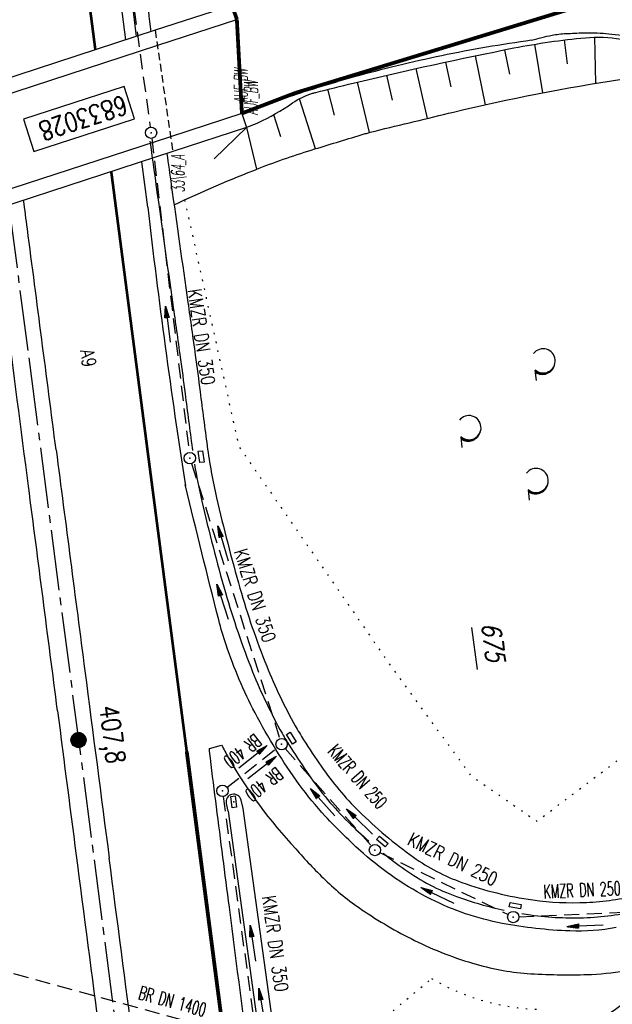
# Model space of a CAD drawing. Extents: x 446005 to 446745, y 447032 to 448234.
# Tile 90 of 127: x 446419 to 446497, y 447361 to 447492. Entities that reach past the tile are written whole.
import ezdxf
from ezdxf.enums import TextEntityAlignment as Align

# ---------------------------------------------------------------- set-up
doc = ezdxf.new("R2010")
doc.units = 0
doc.header["$LTSCALE"] = 2
doc.header["$MEASUREMENT"] = 0
for name, pattern in [('ACHSE', [5.5, 4, -0.5, 0.5, -0.5]), ('AUSGEZOGEN', [0]), ('EINAUSFÄDELUNG', [3.5, 2.5, -1]), ('GESTRICH-X2', [1.5, 1, -0.5]), ('GESTRICHELT', [0.75, 0.5, -0.25]), ('PUNKTX2_STR', [0.6, 0.1, -0.5])]:
    doc.linetypes.add(name, pattern=pattern)
doc.layers.get('0').update_dxf_attribs({"linetype": 'AUSGEZOGEN'})
for name, color, linetype in [('200-FLSTNR-BAB', 7, 'AUSGEZOGEN'), ('200-GRENZL-BAB', 7, 'AUSGEZOGEN'), ('ACHSETOP', 250, 'ACHSE'), ('ANMERKUNG', 7, 'CONTINUOUS'), ('BAUWOTOP', 250, 'AUSGEZOGEN'), ('BAUWUTOP', 250, 'GESTRICHELT'), ('BOESCHG', 250, 'AUSGEZOGEN'), ('DURCHL', 200, 'GESTRICH-X2'), ('EINAUSF', 250, 'EINAUSFÄDELUNG'), ('FBRTOP', 250, 'AUSGEZOGEN'), ('HEKT_B', 250, 'CONTINUOUS'), ('KANAL', 7, 'GESTRICH-X2'), ('MULDE', 250, 'AUSGEZOGEN'), ('Netzknoten_PKT-NR', 7, 'CONTINUOUS'), ('NUTZUNG', 8, 'PUNKTX2_STR'), ('PFEIL', 7, 'CONTINUOUS'), ('PFEILTOP', 200, 'AUSGEZOGEN'), ('SCHRIFT', 7, 'AUSGEZOGEN'), ('SCHSYMBOL', 200, 'AUSGEZOGEN'), ('STRASSE', 250, 'AUSGEZOGEN'), ('TEXTO', 4, 'CONTINUOUS'), ('WALD', 8, 'AUSGEZOGEN')]:
    doc.layers.add(name, color=color, linetype=linetype)
doc.styles.add('ROMANS', font='romans.shx', dxfattribs={"width": 0.8})

# ---------------------------------------------------------------- blocks, each defined once
blk = doc.blocks.new('*X15')
at = {"color": 0}
for p, q in [((212.23, 257.39), (213.24, 258.4)), ((212.24, 257.33), (213.31, 258.4)), ((212.24, 257.47), (213.17, 258.4)), ((212.24, 257.26), (213.37, 258.39)), ((212.24, 257.55), (213.09, 258.39)), ((212.25, 257.2), (213.43, 258.38)), ((212.26, 257.63), (213, 258.37)), ((212.27, 257.14), (213.49, 258.37)), ((212.28, 257.09), (213.55, 258.35)), ((212.29, 257.73), (212.9, 258.35)), ((212.3, 257.04), (213.6, 258.33)), ((212.32, 256.99), (213.65, 258.31)), ((212.34, 257.86), (212.78, 258.29)), ((212.35, 256.94), (213.69, 258.29)), ((212.37, 256.9), (213.74, 258.26)), ((212.4, 256.85), (213.78, 258.24)), ((212.43, 256.81), (213.83, 258.21)), ((212.46, 256.77), (213.86, 258.18)), ((212.49, 256.73), (213.9, 258.14)), ((212.53, 256.7), (213.94, 258.11)), ((212.56, 256.66), (213.97, 258.07)), ((212.6, 256.63), (214.01, 258.03)), ((212.64, 256.6), (214.04, 257.99)), ((212.68, 256.57), (214.07, 257.95)), ((212.73, 256.54), (214.09, 257.91)), ((212.77, 256.52), (214.12, 257.86)), ((212.82, 256.49), (214.14, 257.82)), ((212.87, 256.47), (214.16, 257.77)), ((212.92, 256.45), (214.18, 257.72)), ((212.97, 256.44), (214.2, 257.66)), ((213.03, 256.42), (214.21, 257.6)), ((213.09, 256.41), (214.22, 257.54)), ((213.16, 256.41), (214.23, 257.48)), ((213.22, 256.4), (214.23, 257.41)), ((213.3, 256.41), (214.23, 257.34)), ((213.38, 256.41), (214.22, 257.26)), ((213.46, 256.43), (214.2, 257.17)), ((213.56, 256.46), (214.18, 257.07)), ((213.69, 256.51), (214.12, 256.95))]:
    blk.add_line(p, q, dxfattribs=at)
blk = doc.blocks.new('SRMAST2')
at = {"color": 0}
blk.add_circle((0, 0), 0.999, dxfattribs=at)
blk.add_point((0, 0), dxfattribs=at)
blk.add_blockref('*X15', (-213.23, -257.4))
blk = doc.blocks.new('GST')
at = {"color": 0}
blk.add_circle((0, 0), 0.75, dxfattribs=at)
blk.add_point((0, 0), dxfattribs=at)
blk = doc.blocks.new('10')
blk.add_blockref('GST', (0, 0))
blk = doc.blocks.new('30')
at = {"color": 0}
for p, q in [((-0.75, -0.29), (-0.75, 0.29)), ((-0.75, 0.29), (0.75, 0.29)), ((0.75, 0.29), (0.75, -0.29)), ((0.75, -0.29), (-0.75, -0.29))]:
    blk.add_line(p, q, dxfattribs=at)
blk.add_point((0, 0), dxfattribs=at)
blk = doc.blocks.new('13')
blk.add_lwpolyline([(0.76, 1.22), (-0.75, 1.22), (-0.75, 1.8), (0.76, 1.8)], close=True)
at = {"rotation": 180}
blk.add_blockref('GST', (0, 0), dxfattribs=at)
blk = doc.blocks.new('PFEIL2')
at = {"color": 0}
for p, q in [((0.88, 0), (-2.4, -0.01)), ((0.88, -0.27), (0.88, 0.28)), ((0.88, 0.28), (2.43, 0.01)), ((0.91, 0.27), (0.88, 0.26)), ((0.97, 0.26), (0.88, 0.25)), ((1.02, 0.25), (0.88, 0.23)), ((1.07, 0.24), (0.88, 0.21)), ((1.13, 0.23), (0.88, 0.19)), ((1.18, 0.22), (0.88, 0.17)), ((1.24, 0.21), (0.88, 0.15)), ((1.29, 0.21), (0.88, 0.14)), ((1.34, 0.2), (0.88, 0.12)), ((1.4, 0.19), (0.88, 0.1)), ((1.45, 0.18), (0.88, 0.08)), ((1.51, 0.17), (0.88, 0.06)), ((1.56, 0.16), (0.88, 0.04)), ((1.61, 0.15), (0.88, 0.02)), ((1.67, 0.14), (0.88, 0.01)), ((1.72, 0.13), (0.88, -0.01)), ((1.78, 0.12), (0.88, -0.03)), ((1.83, 0.11), (0.88, -0.05)), ((1.88, 0.1), (0.88, -0.07)), ((1.94, 0.09), (0.88, -0.09)), ((2.05, 0.08), (0.88, -0.12)), ((1.99, 0.08), (0.88, -0.11)), ((2.1, 0.07), (0.88, -0.14)), ((2.15, 0.06), (0.88, -0.16)), ((2.21, 0.05), (0.88, -0.18)), ((2.26, 0.04), (0.88, -0.2)), ((2.32, 0.03), (0.88, -0.22)), ((2.37, 0.02), (0.88, -0.23)), ((2.42, 0.01), (0.88, -0.25)), ((2.43, 0.01), (0.88, -0.27))]:
    blk.add_line(p, q, dxfattribs=at)
blk = doc.blocks.new('LW')
at = {"color": 0}
blk.add_line((1.18, 0), (2.58, 0), dxfattribs=at)
for centre, radius, start, end in [((0.07, 1.19), 1.6, 312.7202, 226.7249), ((0.17, 1.08), 1.68, 321.1992, 68.9844), ((0.08, 1.13), 1.67, 319.2916, 65.2101)]:
    blk.add_arc(centre, radius, start, end, dxfattribs=at)

msp = doc.modelspace()

# ---------------------------------------------------------------- linework, layer by layer
at = {"layer": '200-FLSTNR-BAB'}
msp.add_line((446478.4, 447411.29), (446479.13, 447405.73), dxfattribs=at)
at = {"layer": '200-GRENZL-BAB', "const_width": 0.5, "flags": 128}
for points in [[(446502.34, 447496.46), (446455.1, 447482.04)], [(446446.7, 447493.62), (446447.34, 447491.77)], [(446447.34, 447491.77), (446448.01, 447479.32)], [(446455.1, 447482.04), (446448.01, 447479.32)]]:
    msp.add_lwpolyline(points, dxfattribs=at)
at = {"layer": 'ACHSETOP'}
for p, q in [((446397.35, 447619.51), (446419.93, 447445.98)), ((446419.93, 447445.98), (446439.3, 447297.23))]:
    msp.add_line(p, q, dxfattribs=at)
at = {"layer": 'BAUWOTOP'}
for p, q in [((446436.53, 447490.32), (446386.95, 447474.13)), ((446436.83, 447488.31), (446385.28, 447471.48)), ((446447.98, 447479.31), (446448.6, 447477.46)), ((446438.58, 447476.23), (446386.86, 447459.38)), ((446438.86, 447474.27), (446382.12, 447455.73))]:
    msp.add_line(p, q, dxfattribs=at)
at = {"layer": 'BAUWOTOP', "flags": 128}
for points in [[(446446.69, 447493.62), (446436.53, 447490.32)], [(446447.31, 447491.72), (446436.83, 447488.31)], [(446448.6, 447477.46), (446438.86, 447474.27)]]:
    msp.add_lwpolyline(points, dxfattribs=at)
at = {"layer": 'BAUWOTOP'}
msp.add_lwpolyline([(446447.99, 447479.31), (446438.58, 447476.23)], dxfattribs=at)
at = {"layer": 'BAUWUTOP'}
msp.add_line((446436.53, 447490.32), (446438.86, 447474.27), dxfattribs=at)
at = {"layer": 'BOESCHG'}
for p, q in [((446491.1, 447485.89), (446490.71, 447489.04)), ((446494.84, 447483.31), (446494.7, 447489.41)), ((446483.46, 447484.52), (446482.82, 447487.74)), ((446487.82, 447482.05), (446486.75, 447488.47)), ((446475.69, 447482.85), (446474.99, 447486.12)), ((446480.24, 447480.47), (446478.9, 447486.95)), ((446472.56, 447478.66), (446471.08, 447485.27)), ((446464.89, 447476.8), (446463.29, 447483.45)), ((446467.95, 447481.06), (446467.18, 447484.38)), ((446460.25, 447479.08), (446459.4, 447482.51)), ((446457.74, 447474.64), (446455.62, 447481.25)), ((446453.15, 447476.21), (446452.22, 447479.15)), ((446448.6, 447477.46), (446444.34, 447473.3)), ((446448.6, 447477.46), (446449.96, 447471.93))]:
    msp.add_line(p, q, dxfattribs=at)
at = {"layer": 'BOESCHG', "flags": 128}
msp.add_lwpolyline([(446448.6, 447477.46, 0.004325), (446449.71, 447477.9, 0.011578), (446450.12, 447478.08, 0.040603), (446454.72, 447480.71, -0.073809), (446457.36, 447481.98, -0.015333), (446457.8, 447482.11, -0.001377), (446462.74, 447483.32, -0.011097), (446484, 447487.98, -0.025244), (446493.47, 447489.34, -0.06559), (446498.18, 447489.16, -0.05079), (446504.05, 447487.53, -0.045092), (446508.24, 447485.44, -0.051936), (446511.46, 447482.96, -0.048089), (446515.29, 447478.53, -0.057709), (446517.65, 447474.25, -0.013908), (446519.93, 447468.19, -0.008492), (446523.22, 447458.1, -0.006335), (446526.76, 447446.04, -0.007133), (446529.61, 447435.25, -0.030918), (446530.63, 447429.74, -0.012008), (446532.02, 447415.37, -0.065175), (446531.69, 447409.7, -0.034543), (446528.98, 447399.38)], format="xyb", dxfattribs=at)
at = {"layer": 'BOESCHG'}
msp.add_lwpolyline([(446439.03, 447467.23, -0.016268), (446450.28, 447472.06, -0.019482), (446457.66, 447474.62, -0.000427), (446464.2, 447476.6, -0.005093), (446464.76, 447476.76, -0.008611), (446465.63, 447476.99, -0.000727), (446476, 447479.49, -0.020847), (446498.3, 447483.86, -0.093514), (446503.41, 447483.69, -0.085317), (446505.64, 447482.77, -0.051655), (446508.76, 447480.32, -0.036824), (446512.92, 447475.66, -0.06793), (446514.61, 447472.72, -0.010601), (446516.68, 447467.27, -0.006099), (446519.96, 447457.7, -0.002148), (446523.71, 447446.12, -0.005105), (446525.22, 447441.23, -0.019997), (446525.66, 447439.46, -0.003254), (446527.91, 447428.48, -0.039781), (446528.6, 447422.58, -0.023644), (446528.49, 447412.6)], format="xyb", dxfattribs=at)
at = {"layer": 'DURCHL'}
for p, q in [((446446.03, 447390.12), (446452.69, 447395.37)), ((446397.53, 447371.03), (446500.53, 447342.81))]:
    msp.add_line(p, q, dxfattribs=at)
at = {"layer": 'EINAUSF', "const_width": 0.35, "flags": 128}
for points in [[(446414.76, 447594.19), (446428.62, 447487.73, -0.000002)], [(446430.72, 447471.61), (446433.82, 447447.78, -0.000002), (446440.71, 447394.86, 0.000003)]]:
    msp.add_lwpolyline(points, format="xyb", dxfattribs=at)
at = {"layer": 'FBRTOP'}
msp.add_line((446443.7, 447395.25), (446445.31, 447395.72), dxfattribs=at)
for points in [[(446398.98, 447461.24, -0.000047), (446398.99, 447461.13, 0.002049), (446399.05, 447460.54, 0.011923), (446399.14, 447459.91, 0.001258), (446400.12, 447453.95, 0.000853), (446400.93, 447449.09, -0.001543), (446401.38, 447446.41, -0.00355), (446402.29, 447440.57, 0.003292), (446403.28, 447434.27, 0.00022), (446403.77, 447431.21, 0.000073), (446405.28, 447422, 0.001325), (446406.73, 447413.32, -0.004232), (446407.16, 447410.6, -0.005148), (446407.33, 447409.39, -0.000518), (446408.89, 447397.38, -0.000081), (446411.26, 447379.01, 0.000235), (446412.08, 447372.66, 0.000006), (446414.08, 447357.13, 0.00001), (446415.26, 447348.07, 0.000016), (446416.85, 447335.74, -0.000001), (446418.45, 447323.41, -0.000146)], [(446363.33, 447740.45, 0.000002), (446366.28, 447717.76, 0.000326)], [(446486.35, 447489.01, -0.023394), (446489.05, 447489.67, -0.035173), (446490.89, 447489.89, -0.003235), (446493.21, 447489.99, -0.011461), (446493.86, 447490, -0.024618), (446496.95, 447489.82, -0.020258), (446500.67, 447489.27, -0.015419)], [(446497.54, 447371.58, -0.056182), (446491.41, 447371.12, -0.038129), (446482.44, 447372.13, -0.069706), (446473.01, 447375.34, -0.06435), (446464.09, 447381.38, -0.024384), (446459.04, 447386.31, -0.031638), (446455.59, 447390.52, -0.035073), (446449.75, 447399.98, -0.039902), (446445.92, 447408.98, -0.018172), (446444.95, 447412.29, -0.003426), (446440.54, 447430.05, -0.000225), (446440.5, 447430.18, -0.018266)], [(446458.13, 447296.24, -0.069341), (446457.71, 447295.84, -0.132444), (446457.42, 447295.73, -0.14394), (446456.96, 447295.81, -0.182476), (446456.7, 447296.09, -0.062171), (446456.43, 447297.09, -0.001999), (446452.19, 447328.95, -0.000031), (446446.35, 447374.26, -0.000104), (446444.64, 447387.54, -0.001664), (446443.84, 447393.97, -0.008355), (446443.7, 447395.25, -0.358629)], [(446445.31, 447395.72, 0.007301), (446446.21, 447394.08, 0.023303)], [(446446.21, 447394.08, 0.058783), (446455.14, 447382, 0.023303), (446459.02, 447377.89, 0.043367), (446463.88, 447373.94, 0.033703), (446470.84, 447369.88, 0.045286), (446479.03, 447366.71, 0.054392), (446486.23, 447365.47, 0.0257), (446494.27, 447365.38, 0.040316), (446499.36, 447366, 0.0159), (446501.14, 447366.42, -0.034897), (446501.96, 447366.59, -0.024566)], [(446501.96, 447366.59, -0.024566), (446502.4, 447366.62, -0.066209), (446502.57, 447366.6, -0.167437), (446502.71, 447366.51, -0.059008), (446502.96, 447366.12, -0.057115), (446503.1, 447365.68, -0.157949), (446503.09, 447365.51, -0.064522), (446503.03, 447365.42, -0.013772), (446502.74, 447365.07, -0.06056), (446499.07, 447361.88, 0.027579), (446490.59, 447355.42, 0.01211), (446481.93, 447347.66, 0.015864), (446475.66, 447341.38, 0.043014), (446470.98, 447335.42, 0.035051), (446466.43, 447327.31, 0.033926), (446463.19, 447319.02, 0.060562), (446458.13, 447296.24, 0.071252)]]:
    msp.add_lwpolyline(points, format="xyb", dxfattribs=at)
for points in [[(446432.66, 447489.05), (446430.84, 447503.06)], [(446435.55, 447466.91), (446434.76, 447472.93)]]:
    msp.add_lwpolyline(points, dxfattribs=at)
at = {"layer": 'FBRTOP', "const_width": 0.5}
msp.add_lwpolyline([(446440.71, 447394.86, -0.000001), (446443.5, 447373.41, 0.000003), (446453.18, 447299.04), (446453.67, 447295.24)], format="xyb", dxfattribs=at)
at = {"layer": 'FBRTOP'}
for centre, radius, start, end in [((-540042.54, 319269.13), 994757.02, 7.40433284, 7.40455212), ((447385.58, 447576.72), 956.36, 186.59338, 188.82207), ((-3309508.1, -40634.62), 3787510.18, 7.40388659, 7.40433284), ((429322.04, 445215.83), 17240.5, 7.378691, 7.4553), ((5057703.61, 1046656.99), 4650050.77, 187.40392798, 187.40429145), ((392495.02, 440446.76), 54375.03, 7.347116, 7.378691), ((503730.87, 454852.35), 57785.49, 187.4042915, 187.4290787), ((471880.38, 450682.62), 25667.51, 187.347117, 187.393072), ((371226.44, 437578.58), 75840.13, 7.4072419, 7.4261283), ((504269.33, 454885.23), 58327.98, 187.3930724, 187.4171605), ((7770896.01, 1400703.61), 7386261.35, 187.415768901, 187.41635068)]:
    msp.add_arc(centre, radius, start, end, dxfattribs=at)
at = {"layer": 'KANAL'}
for p, q in [((446428.41, 447531.72), (446435.88, 447477.5)), ((446436.09, 447476.03), (446441.03, 447434.44)), ((446441.34, 447432.97), (446453.03, 447396.56)), ((446446.03, 447390.12), (446452.69, 447395.37)), ((446453.75, 447395.28), (446465.12, 447382.41)), ((446445.53, 447388.94), (446450.97, 447349.19)), ((446466.28, 447381.5), (446483.25, 447373.28)), ((446484.66, 447373), (446501.47, 447373.75)), ((446397.53, 447371.03), (446500.53, 447342.81))]:
    msp.add_line(p, q, dxfattribs=at)
at = {"layer": 'MULDE'}
for points in [[(446438.3, 447506.12, 0.080636), (446435.3, 447503.42, 0.110556), (446434.09, 447500.99, 0.026068), (446433.37, 447497.24, 0.060183), (446433.34, 447495.38, 0.004778), (446434.01, 447489.49, 0.001493)], [(446439.14, 447504.3, 0.068312), (446436.85, 447502.16, 0.110556), (446436.03, 447500.51, 0.026068), (446435.35, 447496.96, 0.060183), (446435.33, 447495.59, 0.00446), (446435.95, 447490.13, 0.002728)], [(446435.84, 447475.67, 0.000924), (446436.68, 447469.58, 0.000282), (446438.87, 447454.02, -0.000627), (446439.85, 447447.04, -0.003286), (446440.49, 447442.23, 0.002208), (446441.43, 447435.03, 0.000962), (446441.47, 447434.73, 0.013079)], [(446438.08, 447474.02, 0.000632), (446438.66, 447469.86, 0.000282), (446440.86, 447454.3, -0.000627), (446441.84, 447447.32, -0.003286), (446442.48, 447442.48, 0.002208), (446443.41, 447435.3, 0.02314), (446444.66, 447428.46, 0.013079), (446447.75, 447416.47, 0.025968), (446451.29, 447406.17, 0.032159), (446455.07, 447398.28, 0.014795), (446456.18, 447396.42, 0.007794), (446458.5, 447392.92, 0.047805), (446463.51, 447386.95, 0.039781), (446470.72, 447380.89, 0.068576), (446477.1, 447377.55, 0.051661), (446486.5, 447375.23, 0.046454), (446493.6, 447374.9, 0.047435), (446500.48, 447375.88, 0.0703), (446505.7, 447377.95, 0.035455), (446515.26, 447384.33, 0.085088), (446520.42, 447389.95, 0.062268), (446525.02, 447399.51, 0.062268)], [(446441.74, 447432.92, 0.016208), (446442.71, 447428.02, 0.013079), (446445.83, 447415.92, 0.025968), (446449.43, 447405.42, 0.032159), (446453.32, 447397.3, 0.014795), (446454.5, 447395.34, 0.007794), (446456.86, 447391.79, 0.047805), (446462.1, 447385.53, 0.015118), (446464.82, 447383, 0.068576)], [(446466.72, 447381.41, 0.014552), (446469.56, 447379.26, 0.068576), (446476.42, 447375.67, 0.033354), (446482.7, 447373.87, 0.046454)], [(446485.03, 447373.43, 0.006147), (446486.22, 447373.25, 0.046454), (446493.69, 447372.9, 0.047362), (446500.94, 447373.94, 0.0703)]]:
    msp.add_lwpolyline(points, format="xyb", dxfattribs=at)
at = {"layer": 'MULDE', "flags": 128}
msp.add_lwpolyline([(446455.81, 447332.11), (446448.16, 447387.33), (446447.89, 447388.45)], dxfattribs=at)
at = {"layer": 'MULDE'}
for points in [[(446446.19, 447386.96), (446445.95, 447388)], [(446446.19, 447386.96), (446451.37, 447349.56)]]:
    msp.add_lwpolyline(points, dxfattribs=at)
msp.add_arc((446446.92, 447388.22), 1, 13.1189, 193.1189, dxfattribs=at)
at = {"layer": 'Netzknoten_PKT-NR'}
msp.add_lwpolyline([(446420.48, 447474.3), (446433.8, 447478.61), (446432.41, 447482.89), (446419.09, 447478.58)], close=True, dxfattribs=at)
at = {"layer": 'NUTZUNG', "flags": 128}
for points in [[(446440.43, 447467.88), (446447.58, 447435.28), (446467.78, 447406.09), (446478.3, 447391.68), (446487.05, 447385.64), (446504.1, 447398.51), (446516.85, 447424.63), (446508.76, 447480.32)], [(446465.2, 447334.33), (446465.08, 447358.11), (446473.11, 447364.83)]]:
    msp.add_lwpolyline(points, dxfattribs=at)
at = {"layer": 'NUTZUNG'}
msp.add_arc((446488.16, 447390.41), 29.68, 239.5209, 268.3872, dxfattribs=at)
at = {"layer": 'STRASSE', "flags": 128}
msp.add_lwpolyline([(446486.35, 447489.01, 0.016705), (446474.45, 447486.95, 0.016705), (446462.71, 447484.1, 0.010703), (446455.3, 447481.86, 0.010703), (446447.99, 447479.31)], format="xyb", dxfattribs=at)

# ---------------------------------------------------------------- block references
at = {"layer": 'HEKT_B'}
msp.add_blockref('SRMAST2', (446426.39, 447396.39), dxfattribs=at)
at = {"layer": 'PFEIL'}
for p, rotation in [((446438.21, 447451.41), 96.78290000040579), ((446445.44, 447414.69), 107.7951999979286), ((446449.46, 447394.17), 38.22050000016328), ((446458.69, 447388.17), 131.3975000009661), ((446473.87, 447375.84), 154.1720999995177), ((446449.46, 447369.5), 97.77460000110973), ((446493.43, 447371.82), 182.5452000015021)]:
    msp.add_blockref('PFEIL2', p, dxfattribs=dict(at, rotation=rotation))
at = {"layer": 'PFEILTOP'}
for p, rotation in [((446445.53, 447422.42), 106.2593841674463), ((446450.69, 447392.74), 38.2205), ((446463.58, 447385.61), 135.6724744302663), ((446450.65, 447361.16), 99.0758499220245)]:
    msp.add_blockref('PFEIL2', p, dxfattribs=dict(at, rotation=rotation))
at = {"layer": 'SCHSYMBOL'}
for name, p, rotation in [('10', (446435.99, 447476.77), 277.4164), ('13', (446441.12, 447433.7), 277.4164), ('13', (446453.27, 447395.84), 301.4888015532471), ('10', (446445.44, 447389.67), 277.4164), ('30', (446446.92, 447388.22), 277.4164), ('13', (446465.61, 447381.83), 319.5098830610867), ('13', (446483.92, 447372.97), 350.0059376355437)]:
    msp.add_blockref(name, p, dxfattribs=dict(at, rotation=rotation))
at = {"layer": 'WALD', "rotation": 275.5216182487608}
for p in [(446486.68, 447446.53), (446476.86, 447437.69), (446485.76, 447430.7)]:
    msp.add_blockref('LW', p, dxfattribs=at)

# ---------------------------------------------------------------- texts
at = {"layer": '200-FLSTNR-BAB', "style": 'ROMANS', "oblique": 15, "width": 0.8}
msp.add_text('675', height=2.5, rotation=277.4473, dxfattribs=at).set_placement((446479.7, 447411.78))
at = {"layer": 'ANMERKUNG', "style": 'ROMANS', "oblique": 7, "width": 0.5}
for s, p in [('AUF_BW', (446448.77, 447480.68)), ('AUF_BW', (446450.12, 447479.08)), ('33\\64_A', (446440.43, 447468.88))]:
    msp.add_text(s, height=1.8, rotation=90, dxfattribs=at).set_placement(p)
at = {"layer": 'DURCHL', "style": 'ROMANS', "width": 0.6}
for s, rotation, p in [('BR 400', 218.2205, (446450.39, 447391.23)), ('BR DN 1400', 344.6873, (446438.59, 447360.94))]:
    msp.add_text(s, height=1.8, rotation=rotation, dxfattribs=at).set_placement(p, align=Align.CENTER)
at = {"layer": 'HEKT_B', "style": 'ROMANS', "width": 0.8}
msp.add_text('407,8', height=2.5, rotation=277.4164, dxfattribs=at).set_placement((446429.16, 447400.78))
at = {"layer": 'Netzknoten_PKT-NR', "style": 'ROMANS', "width": 0.8}
msp.add_text('6833028', height=2.5, rotation=197.9432, dxfattribs=at).set_placement((446432.35, 447481.75))
at = {"layer": 'SCHRIFT', "style": 'ROMANS', "width": 0.8}
msp.add_text('A9', height=1.8, rotation=278.9917, dxfattribs=at).set_placement((446426.61, 447447.93))
at = {"layer": 'TEXTO', "style": 'ROMANS'}
for s, rotation, width, p in [('KMZR DN 350', 278.4818, 0.75, (446441.77, 447449.6)), ('KMZR DN 350', 287.7952, 0.75, (446448.88, 447415.25)), ('BR 400', 218.2205, 0.6, (446447.55, 447395.63)), ('KMZR DN 250', 311.3975, 0.6, (446462.65, 447390.96)), ('KMZR DN 250', 334.1721, 0.75, (446475.53, 447379.79)), ('KMZR DN 250', 2.5452, 0.6, (446493.06, 447375.65)), ('KMZR DN 350', 277.7746, 0.75, (446451.54, 447369.33))]:
    msp.add_text(s, height=1.8, rotation=rotation, dxfattribs=dict(at, width=width)).set_placement(p, align=Align.CENTER)

doc.saveas('drawing.dxf')
